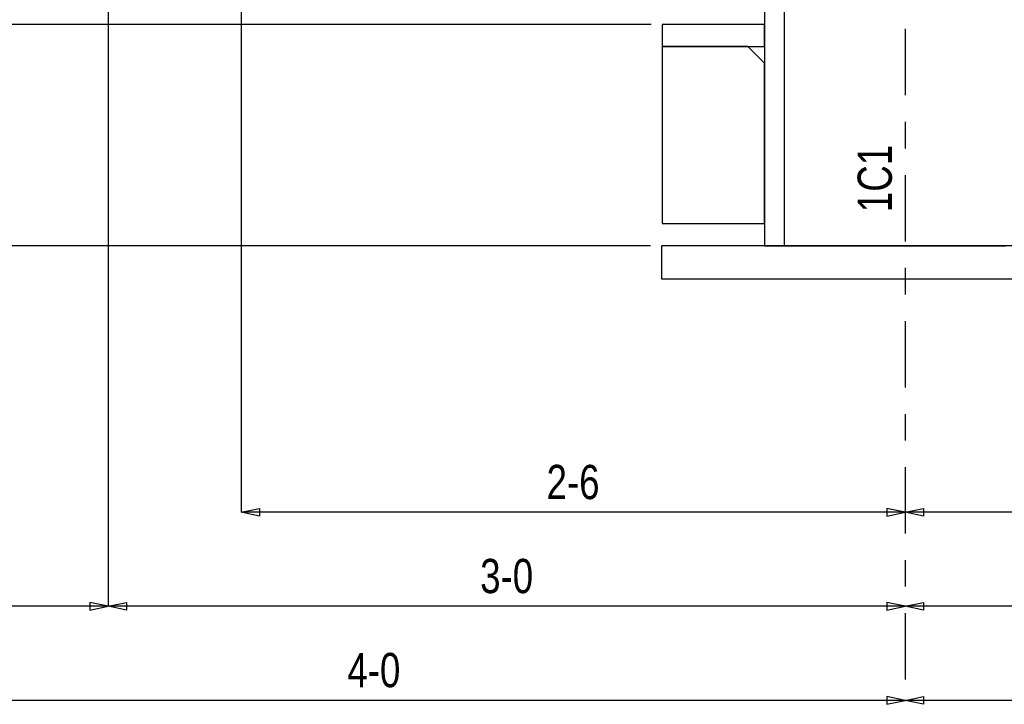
# Model space of a CAD drawing. Header units: inches. Extents: x -17.2 to 17.5, y -11.2 to 11.2.
# Tile 4 of 38: x -11.2 to -7.5, y -2.7 to -0.1. Entities that reach past the tile are written whole.
import ezdxf
from ezdxf.enums import TextEntityAlignment as Align

# ---------------------------------------------------------------- set-up
doc = ezdxf.new("R2010")
doc.units = ezdxf.units.IN
doc.header["$LTSCALE"] = 2.5
doc.header["$MEASUREMENT"] = 0
doc.linetypes.add('SDS2_7', pattern=[0.175, 0.1, -0.025, 0.025, -0.025])
doc.layers.add('Layer_0', color=7, linetype='Continuous')

msp = doc.modelspace()

# ---------------------------------------------------------------- linework, layer by layer
at = {"color": 1, "linetype": 'SDS2_7'}
msp.add_line((-7.8854, 9.1758), (-7.8854, -2.7025), dxfattribs=at)
at = {"color": 1, "linetype": 'Continuous'}
for p, q in [((-10.8854, 1.6568), (-10.8854, -2.3483)), ((-10.8854, 1.6568), (-10.8854, -2.3483)), ((-10.3854, 1.5222), (-10.3854, -1.9942)), ((-8.8416, -0.1572), (-13.1241, -0.1572)), ((-8.8437, -0.9905), (-13.1241, -0.9905)), ((-10.3854, -1.9942), (-10.3165, -1.9794)), ((-7.8854, -1.9942), (-10.3854, -1.9942)), ((-10.3165, -2.0089), (-10.3854, -1.9942)), ((-10.3165, -1.9794), (-10.3165, -2.0089)), ((-7.8854, -1.9942), (-7.9543, -1.9794)), ((-7.9543, -1.9794), (-7.9543, -2.0089)), ((-7.9543, -2.0089), (-7.8854, -1.9942)), ((-7.8854, -1.9942), (-7.8165, -1.9794)), ((-7.8854, -1.9942), (-7.8854, -1.9942)), ((-5.6354, -1.9942), (-7.8854, -1.9942)), ((-7.8165, -2.0089), (-7.8854, -1.9942)), ((-7.8854, -1.9942), (-7.8854, -1.9942)), ((-7.8165, -1.9794), (-7.8165, -2.0089)), ((-10.8854, -2.3483), (-10.9543, -2.3336)), ((-10.9543, -2.3336), (-10.9543, -2.3631)), ((-10.8854, -2.3483), (-10.8165, -2.3336)), ((-10.8165, -2.3336), (-10.8165, -2.3631)), ((-7.8854, -2.3483), (-7.9543, -2.3336)), ((-7.9543, -2.3336), (-7.9543, -2.3631)), ((-7.8854, -2.3483), (-7.8165, -2.3336)), ((-7.8165, -2.3336), (-7.8165, -2.3631)), ((-10.8854, -2.3483), (-11.8854, -2.3483)), ((-10.9543, -2.3631), (-10.8854, -2.3483)), ((-7.8854, -2.3483), (-10.8854, -2.3483)), ((-10.8165, -2.3631), (-10.8854, -2.3483)), ((-7.9543, -2.3631), (-7.8854, -2.3483)), ((-7.8854, -2.3483), (-7.8854, -2.3483)), ((-4.302, -2.3483), (-7.8854, -2.3483)), ((-7.8165, -2.3631), (-7.8854, -2.3483)), ((-7.8854, -2.3483), (-7.8854, -2.3483)), ((-7.8854, -2.7025), (-11.8854, -2.7025)), ((-7.8854, -2.7025), (-7.9543, -2.6877)), ((-7.9543, -2.6877), (-7.9543, -2.7173)), ((-7.9543, -2.7173), (-7.8854, -2.7025)), ((-7.8854, -2.7025), (-7.8165, -2.6877)), ((-7.8854, -2.7025), (-7.8854, -2.7025)), ((-3.8854, -2.7025), (-7.8854, -2.7025)), ((-7.8165, -2.7173), (-7.8854, -2.7025)), ((-7.8854, -2.7025), (-7.8854, -2.7025)), ((-7.8165, -2.6877), (-7.8165, -2.7173))]:
    msp.add_line(p, q, dxfattribs=at)
at = {"layer": 'Layer_0', "color": 2, "linetype": 'Continuous'}
for p, q in [((-8.4145, 0.7595), (-8.4145, -0.9905)), ((-8.3395, -0.9905), (-8.3395, 0.7595)), ((-8.7999, -0.1572), (-8.7999, -0.2405)), ((-8.4145, -0.1572), (-8.7999, -0.1572)), ((-8.4145, -0.2405), (-8.4145, -0.1572)), ((-8.7999, -0.2405), (-8.4145, -0.2405)), ((-8.7999, -0.2405), (-8.7999, -0.9072)), ((-8.477, -0.2405), (-8.7999, -0.2405)), ((-8.4145, -0.303), (-8.477, -0.2405)), ((-8.4145, -0.9072), (-8.4145, -0.303)), ((-8.7999, -0.9072), (-8.4145, -0.9072)), ((-8.802, -0.9905), (-8.802, -1.1155)), ((-6.9687, -0.9905), (-8.802, -0.9905)), ((-8.4145, -0.9905), (-8.3395, -0.9905)), ((-8.3395, -0.9905), (-8.3337, -0.9905)), ((-8.3337, -0.9905), (-8.3173, -0.9905)), ((-8.3173, -0.9905), (-8.2926, -0.9905)), ((-8.2926, -0.9905), (-8.2635, -0.9905)), ((-8.2635, -0.9905), (-7.5072, -0.9905)), ((-8.802, -1.1155), (-6.9687, -1.1155))]:
    msp.add_line(p, q, dxfattribs=at)

# ---------------------------------------------------------------- texts
at = {"color": 2, "linetype": 'Continuous', "width": 0.8}
for s, p in [('2-6', (-9.1354, -1.9446)), ('3-0', (-9.3854, -2.2987)), ('4-0', (-9.8854, -2.6529))]:
    msp.add_text(s, height=0.12902, dxfattribs=at).set_placement(p, align=Align.CENTER)
at = {"layer": 'Layer_0', "color": 2, "linetype": 'Continuous', "width": 0.8}
msp.add_text('1C1', height=0.12902, rotation=90, dxfattribs=at).set_placement((-7.935, -0.8639))

doc.saveas('drawing.dxf')
